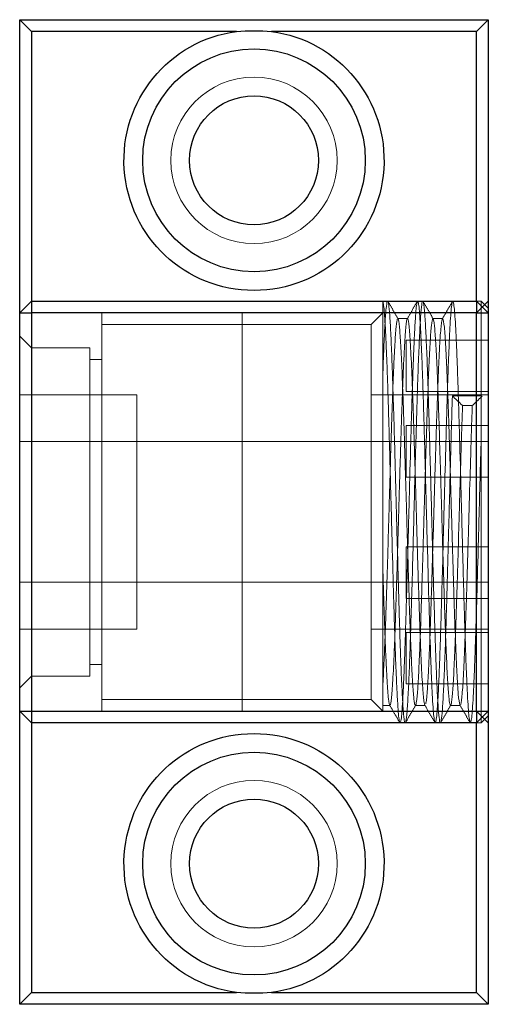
# Model space of a CAD drawing. Header units: millimetres. Extents: x 7091 to 7215, y 7622 to 7745.
# Tile 4 of 4: x 7146 to 7166, y 7703 to 7745. Entities that reach past the tile are written whole.
import ezdxf
from ezdxf.lldxf.tags import DXFTag

# ---------------------------------------------------------------- set-up
doc = ezdxf.new("R2010")
doc.units = ezdxf.units.MM
doc.layers.add('1', color=7, linetype='CONTINUOUS', true_color=0xffffff)
tags = doc.linetypes.add('DASHED', pattern=[25.72, 12.86, -12.86]).pattern_tags.tags
tags[6:7] = [DXFTag(74, 4), DXFTag(75, 0), DXFTag(340, '0'), DXFTag(46, 0.0), DXFTag(50, 0.0), DXFTag(44, 0.0), DXFTag(45, 0.0)]
tags[4:5] = [DXFTag(74, 4), DXFTag(75, 0), DXFTag(340, '0'), DXFTag(46, 0.0), DXFTag(50, 0.0), DXFTag(44, 0.0), DXFTag(45, 0.0)]

msp = doc.modelspace()

# ---------------------------------------------------------------- linework, layer by layer
at = {"layer": '1', "color": 7, "linetype": 'Continuous'}
for p, q in [((7146.315, 7732.563), (7146.315, 7745.063)), ((7146.315, 7745.063), (7146.815, 7744.563)), ((7146.315, 7745.063), (7166.315, 7745.063)), ((7166.315, 7745.063), (7165.815, 7744.563)), ((7166.315, 7745.063), (7166.315, 7732.563)), ((7146.815, 7744.563), (7146.815, 7733.063)), ((7155.572, 7744.563), (7146.815, 7744.563)), ((7165.815, 7744.563), (7157.058, 7744.563)), ((7165.815, 7733.063), (7165.815, 7744.563)), ((7146.815, 7733.063), (7146.315, 7732.563)), ((7146.815, 7733.063), (7146.815, 7732.563)), ((7146.815, 7733.063), (7165.815, 7733.063)), ((7165.815, 7733.063), (7166.315, 7732.563)), ((7165.815, 7733.063), (7165.815, 7732.563)), ((7146.315, 7715.563), (7146.315, 7732.563)), ((7146.315, 7732.563), (7146.815, 7732.563)), ((7146.815, 7732.563), (7146.815, 7715.563)), ((7165.815, 7732.563), (7146.815, 7732.563)), ((7165.815, 7715.563), (7165.815, 7732.563)), ((7165.815, 7732.563), (7166.315, 7732.563)), ((7166.315, 7732.563), (7166.315, 7715.563)), ((7146.315, 7715.563), (7146.815, 7715.063)), ((7146.315, 7715.563), (7146.815, 7715.563)), ((7146.315, 7703.063), (7146.315, 7715.563)), ((7146.815, 7715.563), (7146.815, 7715.063)), ((7146.815, 7715.563), (7165.815, 7715.563)), ((7165.815, 7715.563), (7165.815, 7715.063)), ((7165.815, 7715.063), (7166.315, 7715.563)), ((7165.815, 7715.563), (7166.315, 7715.563)), ((7166.315, 7715.563), (7166.315, 7703.063)), ((7165.815, 7715.063), (7146.815, 7715.063)), ((7146.815, 7715.063), (7146.815, 7703.563)), ((7165.815, 7703.563), (7165.815, 7715.063)), ((7146.815, 7703.563), (7146.315, 7703.063)), ((7146.815, 7703.563), (7155.572, 7703.563)), ((7157.058, 7703.563), (7165.815, 7703.563)), ((7165.815, 7703.563), (7166.315, 7703.063)), ((7166.315, 7703.063), (7146.315, 7703.063))]:
    msp.add_line(p, q, dxfattribs=at)
at = {"layer": '1', "color": 252, "linetype": 'DASHED', "lineweight": 5}
for p, q in [((7166.315, 7733.063), (7165.815, 7732.563)), ((7166.015, 7733.063), (7165.815, 7733.063)), ((7166.315, 7732.763), (7166.015, 7733.063)), ((7166.015, 7733.063), (7166.015, 7715.063)), ((7149.815, 7715.563), (7149.815, 7732.563)), ((7155.815, 7715.563), (7155.815, 7732.563)), ((7155.815, 7715.563), (7155.815, 7732.563)), ((7161.815, 7732.563), (7161.315, 7732.063)), ((7161.815, 7715.563), (7161.815, 7732.563)), ((7162.866, 7732.313), (7162.451, 7732.313)), ((7164.366, 7732.313), (7163.951, 7732.313)), ((7161.315, 7732.063), (7149.815, 7732.063)), ((7161.315, 7732.063), (7161.315, 7716.063)), ((7146.815, 7731.063), (7146.315, 7731.563)), ((7166.315, 7731.398), (7162.815, 7731.398)), ((7162.815, 7731.398), (7162.815, 7729.198)), ((7149.315, 7731.063), (7146.815, 7731.063)), ((7149.315, 7717.063), (7149.315, 7731.063)), ((7149.815, 7730.563), (7149.315, 7730.563)), ((7151.315, 7729.063), (7146.315, 7729.063)), ((7151.315, 7719.063), (7151.315, 7729.063)), ((7166.315, 7729.063), (7161.315, 7729.063)), ((7162.815, 7729.198), (7166.315, 7729.198)), ((7164.782, 7729.014), (7166.015, 7729.014)), ((7166.046, 7728.997), (7166.015, 7729.014)), ((7165.63, 7728.602), (7165.215, 7728.602)), ((7166.315, 7727.748), (7162.815, 7727.748)), ((7162.815, 7727.748), (7162.815, 7725.548)), ((7151.315, 7727.063), (7146.315, 7727.063)), ((7155.815, 7727.063), (7149.815, 7727.063)), ((7161.815, 7727.063), (7155.815, 7727.063)), ((7166.315, 7727.063), (7161.315, 7727.063)), ((7162.815, 7725.548), (7166.315, 7725.548)), ((7166.315, 7722.577), (7162.815, 7722.577)), ((7162.815, 7722.577), (7162.815, 7720.377)), ((7146.315, 7721.063), (7151.315, 7721.063)), ((7149.815, 7721.063), (7155.815, 7721.063)), ((7155.815, 7721.063), (7161.815, 7721.063)), ((7161.315, 7721.063), (7166.315, 7721.063)), ((7162.815, 7720.377), (7166.315, 7720.377)), ((7146.315, 7719.063), (7151.315, 7719.063)), ((7161.315, 7719.063), (7166.315, 7719.063)), ((7166.315, 7718.928), (7162.815, 7718.928)), ((7162.815, 7718.928), (7162.815, 7716.728)), ((7149.315, 7717.563), (7149.815, 7717.563)), ((7146.315, 7716.563), (7146.815, 7717.063)), ((7146.815, 7717.063), (7149.315, 7717.063)), ((7162.815, 7716.728), (7166.315, 7716.728)), ((7149.815, 7716.063), (7161.315, 7716.063)), ((7161.315, 7716.063), (7161.815, 7715.563)), ((7161.815, 7715.813), (7162.116, 7715.813)), ((7163.201, 7715.813), (7163.616, 7715.813)), ((7164.701, 7715.813), (7165.116, 7715.813)), ((7165.815, 7715.563), (7166.315, 7715.063)), ((7165.815, 7715.063), (7166.015, 7715.063)), ((7166.015, 7715.063), (7166.315, 7715.363))]:
    msp.add_line(p, q, dxfattribs=at)
at = {"layer": '1', "color": 7, "linetype": 'Continuous'}
for centre, radius in [((7156.315, 7739.063), 4.75), ((7156.315, 7739.063), 2.75), ((7156.315, 7709.063), 4.75), ((7156.315, 7709.063), 2.75)]:
    msp.add_circle(centre, radius, dxfattribs=at)
at = {"layer": '1', "color": 252, "linetype": 'DASHED', "lineweight": 5}
for centre in [(7156.315, 7739.063), (7156.315, 7709.063)]:
    msp.add_circle(centre, 3.55, dxfattribs=at)
at = {"layer": '1', "color": 7, "linetype": 'Continuous', "extrusion": (0, 0, -1)}
for centre, start, end in [((-7156.315, 7739.063), 97.6967, 82.3033), ((-7156.315, 7709.063), 277.6967, 262.3033)]:
    msp.add_arc(centre, 5.55, start, end, dxfattribs=at)
at = {"layer": '1', "color": 7, "linetype": 'Continuous'}
for points in [[(7155.572, 7744.563), (7156.067, 7744.596), (7156.563, 7744.596), (7157.058, 7744.563)], [(7157.058, 7703.563), (7156.563, 7703.529), (7156.067, 7703.529), (7155.572, 7703.563)]]:
    msp.add_open_spline(points, degree=3, dxfattribs=at)
at = {"layer": '1', "color": 252, "linetype": 'DASHED', "lineweight": 5}
for points, knots in [([(7162.008, 7733.055), (7162.006, 7733.051), (7162.003, 7733.045), (7161.985, 7732.994), (7161.969, 7732.894), (7161.946, 7732.664), (7161.939, 7732.573), (7161.923, 7732.365), (7161.915, 7732.246), (7161.892, 7731.856), (7161.877, 7731.548), (7161.846, 7730.84), (7161.831, 7730.436), (7161.815, 7729.993)], [0, 0, 0, 0, 0.041323, 0.041323, 0.280992, 0.280992, 0.400827, 0.400827, 0.520661, 0.520661, 0.760331, 0.760331, 1, 1, 1, 1]), ([(7161.815, 7721.56), (7161.815, 7722.176), (7161.815, 7722.809), (7161.815, 7723.784), (7161.815, 7724.114), (7161.815, 7724.766), (7161.815, 7725.092), (7161.815, 7725.74), (7161.815, 7726.065), (7161.815, 7726.703), (7161.815, 7727.016), (7161.815, 7727.627), (7161.815, 7727.926), (7161.815, 7728.511), (7161.815, 7728.798), (7161.815, 7729.624), (7161.815, 7730.126), (7161.815, 7730.81), (7161.815, 7731.028), (7161.815, 7731.43), (7161.815, 7731.615), (7161.815, 7731.954), (7161.815, 7732.109), (7161.815, 7732.387), (7161.815, 7732.511), (7161.815, 7732.829), (7161.815, 7732.971), (7161.815, 7733.044)], [0, 0, 0, 0, 0.125, 0.125, 0.1875, 0.1875, 0.25, 0.25, 0.3125, 0.3125, 0.375, 0.375, 0.4375, 0.4375, 0.5, 0.5, 0.625, 0.625, 0.6875, 0.6875, 0.75, 0.75, 0.8125, 0.8125, 0.875, 0.875, 1, 1, 1, 1]), ([(7161.815, 7733.044), (7161.826, 7733.017), (7161.837, 7732.961), (7161.859, 7732.795), (7161.87, 7732.683), (7161.903, 7732.266), (7161.924, 7731.888), (7161.957, 7731.172), (7161.968, 7730.908), (7161.99, 7730.344), (7162.001, 7730.044), (7162.023, 7729.405), (7162.034, 7729.064), (7162.056, 7728.354), (7162.067, 7727.988), (7162.088, 7727.233), (7162.099, 7726.845), (7162.121, 7726.047), (7162.132, 7725.638), (7162.154, 7724.822), (7162.165, 7724.413), (7162.187, 7723.59), (7162.198, 7723.174), (7162.231, 7721.946), (7162.252, 7721.157), (7162.285, 7720.021), (7162.296, 7719.654), (7162.318, 7718.956), (7162.329, 7718.623), (7162.351, 7717.99), (7162.362, 7717.688), (7162.384, 7717.132), (7162.395, 7716.876), (7162.417, 7716.412), (7162.427, 7716.202), (7162.449, 7715.83), (7162.46, 7715.671), (7162.482, 7715.407), (7162.493, 7715.302), (7162.515, 7715.147), (7162.526, 7715.096), (7162.541, 7715.067), (7162.545, 7715.063), (7162.55, 7715.063)], [0, 0, 0, 0, 0.044674, 0.044674, 0.089349, 0.089349, 0.178698, 0.178698, 0.223372, 0.223372, 0.268047, 0.268047, 0.312721, 0.312721, 0.357396, 0.357396, 0.40207, 0.40207, 0.446745, 0.446745, 0.491419, 0.491419, 0.536094, 0.536094, 0.625443, 0.625443, 0.670117, 0.670117, 0.714792, 0.714792, 0.759466, 0.759466, 0.804141, 0.804141, 0.848815, 0.848815, 0.89349, 0.89349, 0.938164, 0.938164, 0.982839, 0.982839, 1, 1, 1, 1]), ([(7162.768, 7715.063), (7162.759, 7715.063), (7162.751, 7715.081), (7162.734, 7715.148), (7162.727, 7715.195), (7162.711, 7715.315), (7162.696, 7715.462), (7162.68, 7715.662), (7162.665, 7715.888), (7162.657, 7716.016), (7162.634, 7716.436), (7162.618, 7716.762), (7162.595, 7717.317), (7162.588, 7717.514), (7162.572, 7717.929), (7162.564, 7718.148), (7162.541, 7718.825), (7162.526, 7719.308), (7162.503, 7720.078), (7162.495, 7720.344), (7162.479, 7720.885), (7162.472, 7721.16), (7162.448, 7721.993), (7162.433, 7722.561), (7162.41, 7723.435), (7162.402, 7723.729), (7162.387, 7724.312), (7162.371, 7724.892), (7162.356, 7725.467), (7162.34, 7726.039), (7162.333, 7726.325), (7162.309, 7727.168), (7162.294, 7727.706), (7162.271, 7728.478), (7162.263, 7728.729), (7162.248, 7729.22), (7162.24, 7729.459), (7162.217, 7730.141), (7162.201, 7730.556), (7162.178, 7731.121), (7162.17, 7731.3), (7162.155, 7731.633), (7162.147, 7731.787), (7162.124, 7732.21), (7162.109, 7732.442), (7162.085, 7732.714), (7162.078, 7732.791), (7162.062, 7732.916), (7162.054, 7732.964), (7162.039, 7733.033), (7162.031, 7733.054), (7162.022, 7733.062), (7162.02, 7733.063), (7162.018, 7733.063)], [0, 0, 0, 0, 0.034765, 0.034765, 0.065675, 0.065675, 0.096584, 0.127494, 0.127494, 0.158403, 0.158403, 0.220222, 0.220222, 0.251132, 0.251132, 0.282041, 0.282041, 0.34386, 0.34386, 0.37477, 0.37477, 0.405679, 0.405679, 0.467498, 0.467498, 0.498408, 0.498408, 0.529317, 0.560226, 0.560226, 0.591136, 0.591136, 0.652955, 0.652955, 0.683864, 0.683864, 0.714774, 0.714774, 0.776593, 0.776593, 0.807502, 0.807502, 0.838412, 0.838412, 0.900231, 0.900231, 0.93114, 0.93114, 0.96205, 0.96205, 0.992959, 0.992959, 1, 1, 1, 1]), ([(7162.562, 7715.075), (7162.576, 7715.102), (7162.589, 7715.172), (7162.625, 7715.469), (7162.646, 7715.759), (7162.679, 7716.35), (7162.69, 7716.575), (7162.712, 7717.064), (7162.723, 7717.33), (7162.745, 7717.903), (7162.756, 7718.211), (7162.778, 7718.867), (7162.789, 7719.209), (7162.81, 7719.92), (7162.821, 7720.289), (7162.843, 7721.055), (7162.854, 7721.452), (7162.876, 7722.25), (7162.887, 7722.654), (7162.909, 7723.471), (7162.92, 7723.886), (7162.953, 7725.13), (7162.974, 7725.94), (7163.007, 7727.125), (7163.018, 7727.514), (7163.04, 7728.259), (7163.051, 7728.618), (7163.073, 7729.308), (7163.084, 7729.641), (7163.106, 7730.267), (7163.117, 7730.559), (7163.138, 7731.1), (7163.149, 7731.349), (7163.171, 7731.805), (7163.182, 7732.01), (7163.204, 7732.364), (7163.215, 7732.515), (7163.237, 7732.764), (7163.248, 7732.863), (7163.269, 7732.999), (7163.279, 7733.039), (7163.289, 7733.055)], [0, 0, 0, 0, 0.055552, 0.055552, 0.145775, 0.145775, 0.190886, 0.190886, 0.235997, 0.235997, 0.281108, 0.281108, 0.326219, 0.326219, 0.371331, 0.371331, 0.416442, 0.416442, 0.461553, 0.461553, 0.506664, 0.506664, 0.596887, 0.596887, 0.641998, 0.641998, 0.687109, 0.687109, 0.73222, 0.73222, 0.777332, 0.777332, 0.822443, 0.822443, 0.867554, 0.867554, 0.912665, 0.912665, 0.957777, 0.957777, 1, 1, 1, 1]), ([(7163.511, 7733.059), (7163.51, 7733.057), (7163.509, 7733.056), (7163.499, 7733.04), (7163.492, 7733.012), (7163.469, 7732.888), (7163.453, 7732.751), (7163.43, 7732.461), (7163.422, 7732.35), (7163.407, 7732.105), (7163.399, 7731.97), (7163.384, 7731.676), (7163.376, 7731.517), (7163.361, 7731.175), (7163.353, 7730.991), (7163.329, 7730.408), (7163.314, 7729.98), (7163.291, 7729.283), (7163.283, 7729.041), (7163.267, 7728.542), (7163.26, 7728.287), (7163.244, 7727.764), (7163.237, 7727.496), (7163.221, 7726.949), (7163.213, 7726.668), (7163.19, 7725.821), (7163.175, 7725.249), (7163.144, 7724.089), (7163.128, 7723.497), (7163.097, 7722.344), (7163.082, 7721.778), (7163.059, 7720.947), (7163.051, 7720.672), (7163.035, 7720.138), (7163.028, 7719.879), (7163.005, 7719.122), (7162.989, 7718.645), (7162.958, 7717.754), (7162.943, 7717.352), (7162.92, 7716.814), (7162.912, 7716.645), (7162.897, 7716.329), (7162.889, 7716.182), (7162.866, 7715.784), (7162.85, 7715.571), (7162.819, 7715.251), (7162.804, 7715.144), (7162.785, 7715.086), (7162.782, 7715.078), (7162.78, 7715.073)], [0, 0, 0, 0, 0.005211, 0.005211, 0.036915, 0.036915, 0.100323, 0.100323, 0.132027, 0.132027, 0.163732, 0.163732, 0.195436, 0.195436, 0.22714, 0.22714, 0.290548, 0.290548, 0.322252, 0.322252, 0.353956, 0.353956, 0.385661, 0.385661, 0.417365, 0.417365, 0.480773, 0.480773, 0.544181, 0.544181, 0.60759, 0.60759, 0.639294, 0.639294, 0.670998, 0.670998, 0.734406, 0.734406, 0.797815, 0.797815, 0.829519, 0.829519, 0.861223, 0.861223, 0.924631, 0.924631, 0.98804, 0.98804, 1, 1, 1, 1]), ([(7163.299, 7733.063), (7163.308, 7733.062), (7163.316, 7733.046), (7163.336, 7732.969), (7163.346, 7732.897), (7163.368, 7732.698), (7163.379, 7732.57), (7163.412, 7732.108), (7163.434, 7731.702), (7163.467, 7730.943), (7163.478, 7730.667), (7163.5, 7730.081), (7163.511, 7729.77), (7163.532, 7729.109), (7163.543, 7728.757), (7163.565, 7728.033), (7163.576, 7727.66), (7163.598, 7726.894), (7163.609, 7726.5), (7163.631, 7725.69), (7163.642, 7725.281), (7163.664, 7724.463), (7163.675, 7724.053), (7163.696, 7723.229), (7163.708, 7722.814), (7163.74, 7721.597), (7163.762, 7720.817), (7163.806, 7719.326), (7163.828, 7718.647), (7163.861, 7717.728), (7163.872, 7717.437), (7163.893, 7716.907), (7163.904, 7716.665), (7163.926, 7716.227), (7163.937, 7716.031), (7163.959, 7715.689), (7163.97, 7715.546), (7163.992, 7715.314), (7164.003, 7715.225), (7164.025, 7715.102), (7164.036, 7715.068), (7164.048, 7715.063), (7164.049, 7715.063), (7164.05, 7715.063)], [0, 0, 0, 0, 0.03327, 0.03327, 0.077025, 0.077025, 0.12078, 0.12078, 0.208291, 0.208291, 0.252046, 0.252046, 0.295801, 0.295801, 0.339557, 0.339557, 0.383312, 0.383312, 0.427067, 0.427067, 0.470823, 0.470823, 0.514578, 0.514578, 0.558333, 0.558333, 0.645844, 0.645844, 0.733354, 0.733354, 0.77711, 0.77711, 0.820865, 0.820865, 0.86462, 0.86462, 0.908375, 0.908375, 0.952131, 0.952131, 0.995886, 0.995886, 1, 1, 1, 1]), ([(7164.268, 7715.063), (7164.262, 7715.063), (7164.255, 7715.072), (7164.241, 7715.115), (7164.233, 7715.153), (7164.21, 7715.308), (7164.195, 7715.466), (7164.164, 7715.888), (7164.148, 7716.156), (7164.118, 7716.78), (7164.102, 7717.136), (7164.079, 7717.74), (7164.071, 7717.953), (7164.056, 7718.395), (7164.048, 7718.624), (7164.025, 7719.333), (7164.01, 7719.838), (7163.978, 7720.911), (7163.963, 7721.461), (7163.94, 7722.309), (7163.932, 7722.595), (7163.917, 7723.174), (7163.909, 7723.468), (7163.886, 7724.343), (7163.87, 7724.922), (7163.84, 7726.07), (7163.824, 7726.643), (7163.793, 7727.733), (7163.778, 7728.255), (7163.755, 7729.003), (7163.747, 7729.247), (7163.731, 7729.713), (7163.724, 7729.936), (7163.7, 7730.577), (7163.685, 7730.967), (7163.654, 7731.662), (7163.639, 7731.959), (7163.615, 7732.329), (7163.608, 7732.441), (7163.592, 7732.637), (7163.584, 7732.723), (7163.561, 7732.935), (7163.546, 7733.021), (7163.526, 7733.059), (7163.522, 7733.063), (7163.518, 7733.063)], [0, 0, 0, 0, 0.025472, 0.025472, 0.056382, 0.056382, 0.118203, 0.118203, 0.180024, 0.180024, 0.241846, 0.241846, 0.272756, 0.272756, 0.303667, 0.303667, 0.365488, 0.365488, 0.427309, 0.427309, 0.45822, 0.45822, 0.48913, 0.48913, 0.550951, 0.550951, 0.612773, 0.612773, 0.674594, 0.674594, 0.705504, 0.705504, 0.736415, 0.736415, 0.798236, 0.798236, 0.860057, 0.860057, 0.890968, 0.890968, 0.921878, 0.921878, 0.983699, 0.983699, 1, 1, 1, 1]), ([(7164.065, 7715.082), (7164.07, 7715.094), (7164.074, 7715.111), (7164.09, 7715.185), (7164.101, 7715.265), (7164.134, 7715.588), (7164.156, 7715.908), (7164.189, 7716.544), (7164.2, 7716.782), (7164.222, 7717.296), (7164.232, 7717.574), (7164.254, 7718.171), (7164.265, 7718.493), (7164.287, 7719.166), (7164.298, 7719.517), (7164.32, 7720.243), (7164.331, 7720.62), (7164.353, 7721.4), (7164.364, 7721.8), (7164.386, 7722.604), (7164.396, 7723.01), (7164.418, 7723.832), (7164.429, 7724.25), (7164.462, 7725.486), (7164.484, 7726.287), (7164.517, 7727.456), (7164.528, 7727.839), (7164.549, 7728.569), (7164.56, 7728.918), (7164.582, 7729.588), (7164.593, 7729.907), (7164.615, 7730.515), (7164.626, 7730.796), (7164.648, 7731.313), (7164.658, 7731.549), (7164.68, 7731.976), (7164.691, 7732.168), (7164.713, 7732.494), (7164.724, 7732.629), (7164.746, 7732.848), (7164.757, 7732.931), (7164.775, 7733.019), (7164.782, 7733.042), (7164.789, 7733.054)], [0, 0, 0, 0, 0.019928, 0.019928, 0.065248, 0.065248, 0.155887, 0.155887, 0.201206, 0.201206, 0.246526, 0.246526, 0.291845, 0.291845, 0.337165, 0.337165, 0.382484, 0.382484, 0.427804, 0.427804, 0.473123, 0.473123, 0.518443, 0.518443, 0.609082, 0.609082, 0.654401, 0.654401, 0.699721, 0.699721, 0.74504, 0.74504, 0.79036, 0.79036, 0.835679, 0.835679, 0.880999, 0.880999, 0.926318, 0.926318, 0.971638, 0.971638, 1, 1, 1, 1]), ([(7164.799, 7733.063), (7164.811, 7733.064), (7164.822, 7733.033), (7164.844, 7732.912), (7164.855, 7732.824), (7164.877, 7732.596), (7164.888, 7732.455), (7164.91, 7732.122), (7164.921, 7731.927), (7164.943, 7731.49), (7164.954, 7731.249), (7164.976, 7730.725), (7164.987, 7730.441), (7165.009, 7729.83), (7165.02, 7729.504), (7165.041, 7728.826), (7165.052, 7728.473), (7165.074, 7727.738), (7165.085, 7727.353), (7165.118, 7726.177), (7165.14, 7725.372), (7165.173, 7724.13), (7165.184, 7723.714), (7165.205, 7722.895), (7165.216, 7722.489), (7165.238, 7721.686), (7165.249, 7721.285), (7165.271, 7720.511), (7165.282, 7720.138), (7165.304, 7719.416), (7165.315, 7719.068), (7165.337, 7718.399), (7165.348, 7718.082), (7165.369, 7717.494), (7165.38, 7717.22), (7165.402, 7716.713), (7165.413, 7716.479), (7165.446, 7715.859), (7165.468, 7715.548), (7165.51, 7715.156), (7165.529, 7715.064), (7165.549, 7715.063)], [0, 0, 0, 0, 0.045909, 0.045909, 0.089654, 0.089654, 0.1334, 0.1334, 0.177145, 0.177145, 0.220891, 0.220891, 0.264636, 0.264636, 0.308382, 0.308382, 0.352127, 0.352127, 0.395873, 0.395873, 0.483364, 0.483364, 0.52711, 0.52711, 0.570855, 0.570855, 0.614601, 0.614601, 0.658346, 0.658346, 0.702092, 0.702092, 0.745837, 0.745837, 0.789583, 0.789583, 0.833328, 0.833328, 0.920819, 0.920819, 1, 1, 1, 1]), ([(7161.815, 7716.731), (7161.833, 7717.012), (7161.85, 7717.349), (7161.877, 7717.943), (7161.886, 7718.154), (7161.903, 7718.597), (7161.912, 7718.829), (7161.93, 7719.314), (7161.939, 7719.567), (7161.956, 7720.095), (7161.965, 7720.369), (7161.992, 7721.204), (7162.009, 7721.783), (7162.036, 7722.686), (7162.045, 7722.992), (7162.063, 7723.601), (7162.072, 7723.905), (7162.089, 7724.514), (7162.098, 7724.819), (7162.116, 7725.428), (7162.125, 7725.733), (7162.151, 7726.624), (7162.169, 7727.195), (7162.195, 7728.02), (7162.204, 7728.289), (7162.222, 7728.803), (7162.231, 7729.049), (7162.249, 7729.52), (7162.257, 7729.746), (7162.275, 7730.175), (7162.284, 7730.379), (7162.311, 7730.944), (7162.328, 7731.263), (7162.355, 7731.656), (7162.364, 7731.772), (7162.382, 7731.97), (7162.39, 7732.052), (7162.408, 7732.184), (7162.417, 7732.233), (7162.429, 7732.278), (7162.432, 7732.287), (7162.435, 7732.295)], [0, 0, 0, 0, 0.085599, 0.085599, 0.128398, 0.128398, 0.171198, 0.171198, 0.213997, 0.213997, 0.256797, 0.256797, 0.342395, 0.342395, 0.385195, 0.385195, 0.427994, 0.427994, 0.470794, 0.470794, 0.513593, 0.513593, 0.599192, 0.599192, 0.641991, 0.641991, 0.684791, 0.684791, 0.72759, 0.72759, 0.77039, 0.77039, 0.855988, 0.855988, 0.898788, 0.898788, 0.941587, 0.941587, 0.984387, 0.984387, 1, 1, 1, 1]), ([(7162.856, 7732.304), (7162.847, 7732.29), (7162.837, 7732.258), (7162.808, 7732.1), (7162.789, 7731.908), (7162.749, 7731.358), (7162.729, 7731.009), (7162.699, 7730.376), (7162.689, 7730.146), (7162.669, 7729.661), (7162.659, 7729.405), (7162.64, 7728.866), (7162.63, 7728.583), (7162.61, 7727.988), (7162.6, 7727.681), (7162.58, 7727.055), (7162.57, 7726.734), (7162.55, 7726.076), (7162.54, 7725.738), (7162.51, 7724.717), (7162.491, 7724.034), (7162.461, 7723.006), (7162.451, 7722.662), (7162.431, 7721.99), (7162.421, 7721.661), (7162.401, 7721.016), (7162.391, 7720.7), (7162.371, 7720.081), (7162.361, 7719.781), (7162.341, 7719.211), (7162.332, 7718.939), (7162.312, 7718.42), (7162.302, 7718.172), (7162.272, 7717.477), (7162.252, 7717.086), (7162.222, 7716.606), (7162.212, 7716.463), (7162.192, 7716.22), (7162.182, 7716.12), (7162.163, 7715.961), (7162.153, 7715.902), (7162.14, 7715.853), (7162.137, 7715.844), (7162.135, 7715.837)], [0, 0, 0, 0, 0.03748, 0.03748, 0.120204, 0.120204, 0.202928, 0.202928, 0.244289, 0.244289, 0.285651, 0.285651, 0.327013, 0.327013, 0.368375, 0.368375, 0.409737, 0.409737, 0.451098, 0.451098, 0.533822, 0.533822, 0.575184, 0.575184, 0.616546, 0.616546, 0.657907, 0.657907, 0.699269, 0.699269, 0.740631, 0.740631, 0.781993, 0.781993, 0.864716, 0.864716, 0.906078, 0.906078, 0.94744, 0.94744, 0.988802, 0.988802, 1, 1, 1, 1]), ([(7162.451, 7732.313), (7162.452, 7732.313), (7162.452, 7732.313), (7162.47, 7732.31), (7162.488, 7732.239), (7162.514, 7732.032), (7162.523, 7731.945), (7162.541, 7731.742), (7162.55, 7731.624), (7162.567, 7731.36), (7162.576, 7731.212), (7162.594, 7730.886), (7162.603, 7730.706), (7162.629, 7730.134), (7162.647, 7729.704), (7162.674, 7728.987), (7162.683, 7728.734), (7162.7, 7728.217), (7162.709, 7727.95), (7162.727, 7727.403), (7162.736, 7727.122), (7162.753, 7726.544), (7162.762, 7726.247), (7162.789, 7725.352), (7162.806, 7724.747), (7162.833, 7723.828), (7162.842, 7723.518), (7162.86, 7722.908), (7162.869, 7722.607), (7162.886, 7722.012), (7162.895, 7721.718), (7162.913, 7721.138), (7162.922, 7720.85), (7162.948, 7720.016), (7162.966, 7719.496), (7162.992, 7718.77), (7163.001, 7718.536), (7163.019, 7718.095), (7163.037, 7717.682), (7163.054, 7717.321), (7163.072, 7716.986), (7163.081, 7716.832), (7163.108, 7716.418), (7163.125, 7716.206), (7163.152, 7715.984), (7163.161, 7715.926), (7163.178, 7715.845), (7163.187, 7715.821), (7163.198, 7715.813), (7163.199, 7715.813), (7163.201, 7715.813)], [0, 0, 0, 0, 0.0017, 0.0017, 0.072542, 0.072542, 0.107963, 0.107963, 0.143383, 0.143383, 0.178804, 0.178804, 0.214225, 0.214225, 0.285066, 0.285066, 0.320487, 0.320487, 0.355908, 0.355908, 0.391329, 0.391329, 0.42675, 0.42675, 0.497591, 0.497591, 0.533012, 0.533012, 0.568433, 0.568433, 0.603853, 0.603853, 0.639274, 0.639274, 0.710116, 0.710116, 0.745537, 0.745537, 0.780957, 0.816378, 0.816378, 0.851799, 0.851799, 0.92264, 0.92264, 0.958061, 0.958061, 0.993482, 0.993482, 1, 1, 1, 1]), ([(7163.616, 7715.813), (7163.612, 7715.813), (7163.608, 7715.817), (7163.594, 7715.843), (7163.584, 7715.883), (7163.564, 7716.006), (7163.554, 7716.089), (7163.534, 7716.294), (7163.524, 7716.416), (7163.504, 7716.701), (7163.494, 7716.864), (7163.464, 7717.409), (7163.444, 7717.838), (7163.415, 7718.579), (7163.405, 7718.845), (7163.385, 7719.395), (7163.375, 7719.682), (7163.355, 7720.275), (7163.345, 7720.583), (7163.325, 7721.22), (7163.315, 7721.549), (7163.285, 7722.54), (7163.266, 7723.218), (7163.226, 7724.603), (7163.206, 7725.283), (7163.176, 7726.285), (7163.166, 7726.618), (7163.146, 7727.263), (7163.136, 7727.576), (7163.117, 7728.182), (7163.107, 7728.475), (7163.087, 7729.041), (7163.077, 7729.314), (7163.047, 7730.081), (7163.027, 7730.53), (7162.997, 7731.108), (7162.987, 7731.281), (7162.968, 7731.589), (7162.958, 7731.723), (7162.938, 7731.952), (7162.928, 7732.047), (7162.908, 7732.195), (7162.898, 7732.247), (7162.881, 7732.301), (7162.874, 7732.313), (7162.867, 7732.313)], [0, 0, 0, 0, 0.017242, 0.017242, 0.056988, 0.056988, 0.096734, 0.096734, 0.136479, 0.136479, 0.176225, 0.176225, 0.255717, 0.255717, 0.295463, 0.295463, 0.335208, 0.335208, 0.374954, 0.374954, 0.4147, 0.4147, 0.494192, 0.494192, 0.573683, 0.573683, 0.613429, 0.613429, 0.653175, 0.653175, 0.692921, 0.692921, 0.732667, 0.732667, 0.812158, 0.812158, 0.851904, 0.851904, 0.89165, 0.89165, 0.931396, 0.931396, 0.971141, 0.971141, 1, 1, 1, 1]), ([(7163.213, 7715.824), (7163.216, 7715.829), (7163.219, 7715.836), (7163.231, 7715.873), (7163.24, 7715.918), (7163.267, 7716.102), (7163.285, 7716.289), (7163.311, 7716.666), (7163.32, 7716.808), (7163.338, 7717.122), (7163.347, 7717.292), (7163.364, 7717.659), (7163.373, 7717.856), (7163.391, 7718.275), (7163.4, 7718.5), (7163.426, 7719.204), (7163.444, 7719.711), (7163.47, 7720.523), (7163.479, 7720.805), (7163.497, 7721.379), (7163.506, 7721.67), (7163.524, 7722.259), (7163.532, 7722.558), (7163.55, 7723.162), (7163.559, 7723.469), (7163.586, 7724.393), (7163.603, 7725), (7163.63, 7725.9), (7163.639, 7726.199), (7163.656, 7726.788), (7163.665, 7727.076), (7163.683, 7727.636), (7163.692, 7727.909), (7163.71, 7728.44), (7163.719, 7728.7), (7163.745, 7729.442), (7163.763, 7729.891), (7163.789, 7730.496), (7163.798, 7730.685), (7163.816, 7731.032), (7163.825, 7731.19), (7163.843, 7731.478), (7163.851, 7731.607), (7163.869, 7731.836), (7163.878, 7731.935), (7163.905, 7732.179), (7163.922, 7732.275), (7163.943, 7732.309), (7163.947, 7732.312), (7163.95, 7732.313)], [0, 0, 0, 0, 0.012405, 0.012405, 0.048479, 0.048479, 0.120628, 0.120628, 0.156702, 0.156702, 0.192777, 0.192777, 0.228851, 0.228851, 0.264925, 0.264925, 0.337074, 0.337074, 0.373149, 0.373149, 0.409223, 0.409223, 0.445297, 0.445297, 0.481372, 0.481372, 0.55352, 0.55352, 0.589595, 0.589595, 0.625669, 0.625669, 0.661743, 0.661743, 0.697818, 0.697818, 0.769966, 0.769966, 0.806041, 0.806041, 0.842115, 0.842115, 0.878189, 0.878189, 0.914264, 0.914264, 0.986413, 0.986413, 1, 1, 1, 1]), ([(7164.355, 7732.303), (7164.353, 7732.299), (7164.351, 7732.295), (7164.339, 7732.264), (7164.329, 7732.217), (7164.309, 7732.082), (7164.299, 7731.993), (7164.279, 7731.772), (7164.269, 7731.643), (7164.249, 7731.346), (7164.239, 7731.179), (7164.219, 7730.806), (7164.209, 7730.599), (7164.18, 7729.935), (7164.16, 7729.433), (7164.13, 7728.593), (7164.12, 7728.298), (7164.1, 7727.696), (7164.09, 7727.386), (7164.07, 7726.748), (7164.06, 7726.42), (7164.04, 7725.749), (7164.03, 7725.411), (7164.011, 7724.733), (7164.001, 7724.392), (7163.981, 7723.706), (7163.971, 7723.358), (7163.941, 7722.334), (7163.921, 7721.672), (7163.892, 7720.711), (7163.881, 7720.396), (7163.862, 7719.794), (7163.852, 7719.506), (7163.832, 7718.951), (7163.822, 7718.686), (7163.802, 7718.18), (7163.792, 7717.943), (7163.772, 7717.505), (7163.762, 7717.303), (7163.743, 7716.933), (7163.733, 7716.765), (7163.703, 7716.319), (7163.683, 7716.104), (7163.658, 7715.934), (7163.652, 7715.904), (7163.647, 7715.881)], [0, 0, 0, 0, 0.00876, 0.00876, 0.050871, 0.050871, 0.092982, 0.092982, 0.135093, 0.135093, 0.177204, 0.177204, 0.219315, 0.219315, 0.303537, 0.303537, 0.345648, 0.345648, 0.387759, 0.387759, 0.42987, 0.42987, 0.471981, 0.471981, 0.514092, 0.514092, 0.556203, 0.556203, 0.640425, 0.640425, 0.682536, 0.682536, 0.724647, 0.724647, 0.766758, 0.766758, 0.808869, 0.808869, 0.85098, 0.85098, 0.893091, 0.893091, 0.977313, 0.977313, 1, 1, 1, 1]), ([(7163.951, 7732.313), (7163.956, 7732.313), (7163.961, 7732.307), (7163.975, 7732.276), (7163.984, 7732.239), (7164.002, 7732.133), (7164.011, 7732.063), (7164.028, 7731.89), (7164.037, 7731.785), (7164.064, 7731.429), (7164.082, 7731.132), (7164.108, 7730.597), (7164.117, 7730.403), (7164.135, 7729.994), (7164.144, 7729.777), (7164.161, 7729.323), (7164.17, 7729.084), (7164.188, 7728.584), (7164.197, 7728.321), (7164.223, 7727.517), (7164.241, 7726.954), (7164.267, 7726.072), (7164.276, 7725.769), (7164.294, 7725.165), (7164.303, 7724.862), (7164.321, 7724.254), (7164.329, 7723.949), (7164.347, 7723.337), (7164.356, 7723.029), (7164.383, 7722.121), (7164.4, 7721.535), (7164.427, 7720.684), (7164.436, 7720.403), (7164.454, 7719.863), (7164.462, 7719.604), (7164.48, 7719.104), (7164.489, 7718.863), (7164.507, 7718.402), (7164.516, 7718.181), (7164.542, 7717.559), (7164.56, 7717.201), (7164.586, 7716.746), (7164.595, 7716.608), (7164.613, 7716.365), (7164.622, 7716.26), (7164.639, 7716.082), (7164.648, 7716.01), (7164.666, 7715.897), (7164.675, 7715.857), (7164.689, 7715.82), (7164.695, 7715.813), (7164.701, 7715.813)], [0, 0, 0, 0, 0.020737, 0.020737, 0.056158, 0.056158, 0.09158, 0.09158, 0.127001, 0.127001, 0.197843, 0.197843, 0.233264, 0.233264, 0.268685, 0.268685, 0.304106, 0.304106, 0.339528, 0.339528, 0.41037, 0.41037, 0.445791, 0.445791, 0.481212, 0.481212, 0.516633, 0.516633, 0.552054, 0.552054, 0.622897, 0.622897, 0.658318, 0.658318, 0.693739, 0.693739, 0.72916, 0.72916, 0.764581, 0.764581, 0.835424, 0.835424, 0.870845, 0.870845, 0.906266, 0.906266, 0.941687, 0.941687, 0.977108, 0.977108, 1, 1, 1, 1]), ([(7165.116, 7715.813), (7165.109, 7715.813), (7165.101, 7715.825), (7165.074, 7715.916), (7165.054, 7716.066), (7165.024, 7716.413), (7165.014, 7716.551), (7164.994, 7716.863), (7164.984, 7717.036), (7164.965, 7717.419), (7164.955, 7717.628), (7164.935, 7718.082), (7164.925, 7718.327), (7164.895, 7719.096), (7164.875, 7719.66), (7164.835, 7720.891), (7164.816, 7721.533), (7164.786, 7722.535), (7164.776, 7722.878), (7164.756, 7723.564), (7164.746, 7723.906), (7164.726, 7724.589), (7164.716, 7724.93), (7164.696, 7725.611), (7164.686, 7725.952), (7164.656, 7726.943), (7164.637, 7727.574), (7164.607, 7728.474), (7164.597, 7728.762), (7164.577, 7729.308), (7164.567, 7729.567), (7164.547, 7730.058), (7164.537, 7730.292), (7164.517, 7730.723), (7164.507, 7730.919), (7164.488, 7731.276), (7164.478, 7731.437), (7164.458, 7731.72), (7164.448, 7731.844), (7164.418, 7732.148), (7164.398, 7732.267), (7164.374, 7732.309), (7164.37, 7732.313), (7164.366, 7732.313)], [0, 0, 0, 0, 0.029893, 0.029893, 0.109381, 0.109381, 0.149125, 0.149125, 0.188869, 0.188869, 0.228614, 0.228614, 0.268358, 0.268358, 0.347846, 0.347846, 0.427334, 0.427334, 0.467078, 0.467078, 0.506822, 0.506822, 0.546566, 0.546566, 0.58631, 0.58631, 0.665799, 0.665799, 0.705543, 0.705543, 0.745287, 0.745287, 0.785031, 0.785031, 0.824775, 0.824775, 0.864519, 0.864519, 0.904263, 0.904263, 0.983751, 0.983751, 1, 1, 1, 1]), ([(7164.782, 7729.014), (7164.767, 7728.523), (7164.751, 7728.007), (7164.728, 7727.196), (7164.72, 7726.918), (7164.705, 7726.357), (7164.697, 7726.074), (7164.674, 7725.22), (7164.659, 7724.642), (7164.635, 7723.762), (7164.627, 7723.469), (7164.612, 7722.89), (7164.604, 7722.603), (7164.589, 7722.034), (7164.581, 7721.752), (7164.566, 7721.194), (7164.558, 7720.916), (7164.535, 7720.104), (7164.519, 7719.591), (7164.489, 7718.622), (7164.473, 7718.161), (7164.442, 7717.332), (7164.427, 7716.96), (7164.404, 7716.467), (7164.396, 7716.312), (7164.38, 7716.031), (7164.372, 7715.904), (7164.349, 7715.561), (7164.334, 7715.385), (7164.305, 7715.159), (7164.292, 7715.096), (7164.28, 7715.073)], [0, 0, 0, 0, 0.09226, 0.09226, 0.13839, 0.13839, 0.18452, 0.18452, 0.27678, 0.27678, 0.32291, 0.32291, 0.36904, 0.36904, 0.41517, 0.41517, 0.4613, 0.4613, 0.55356, 0.55356, 0.64582, 0.64582, 0.73808, 0.73808, 0.78421, 0.78421, 0.830339, 0.830339, 0.922599, 0.922599, 1, 1, 1, 1]), ([(7164.713, 7715.824), (7164.721, 7715.837), (7164.729, 7715.864), (7164.746, 7715.949), (7164.755, 7716.012), (7164.772, 7716.171), (7164.781, 7716.266), (7164.799, 7716.487), (7164.808, 7716.613), (7164.825, 7716.897), (7164.834, 7717.056), (7164.861, 7717.572), (7164.878, 7717.968), (7164.905, 7718.636), (7164.914, 7718.872), (7164.932, 7719.365), (7164.941, 7719.62), (7164.958, 7720.145), (7164.967, 7720.416), (7164.985, 7720.973), (7164.994, 7721.262), (7165.02, 7722.142), (7165.038, 7722.739), (7165.064, 7723.652), (7165.073, 7723.96), (7165.091, 7724.576), (7165.1, 7724.882), (7165.118, 7725.487), (7165.126, 7725.788), (7165.144, 7726.383), (7165.153, 7726.679), (7165.18, 7727.54), (7165.197, 7728.086), (7165.215, 7728.602)], [0, 0, 0, 0, 0.046584, 0.046584, 0.099551, 0.099551, 0.152519, 0.152519, 0.205486, 0.205486, 0.258454, 0.258454, 0.364389, 0.364389, 0.417357, 0.417357, 0.470324, 0.470324, 0.523292, 0.523292, 0.576259, 0.576259, 0.682195, 0.682195, 0.735162, 0.735162, 0.78813, 0.78813, 0.841097, 0.841097, 0.894065, 0.894065, 1, 1, 1, 1]), ([(7165.63, 7728.602), (7165.62, 7728.312), (7165.61, 7728.013), (7165.59, 7727.394), (7165.58, 7727.072), (7165.551, 7726.095), (7165.531, 7725.427), (7165.501, 7724.397), (7165.491, 7724.049), (7165.471, 7723.364), (7165.461, 7723.024), (7165.441, 7722.35), (7165.432, 7722.015), (7165.411, 7721.352), (7165.401, 7721.029), (7165.382, 7720.404), (7165.372, 7720.101), (7165.352, 7719.514), (7165.342, 7719.228), (7165.312, 7718.415), (7165.292, 7717.935), (7165.263, 7717.307), (7165.253, 7717.113), (7165.233, 7716.767), (7165.223, 7716.613), (7165.203, 7716.344), (7165.193, 7716.229), (7165.173, 7716.038), (7165.163, 7715.964), (7165.148, 7715.884), (7165.143, 7715.863), (7165.138, 7715.847)], [0, 0, 0, 0, 0.060585, 0.060585, 0.121169, 0.121169, 0.242338, 0.242338, 0.302923, 0.302923, 0.363508, 0.363508, 0.424092, 0.424092, 0.484677, 0.484677, 0.545262, 0.545262, 0.605846, 0.605846, 0.727015, 0.727015, 0.7876, 0.7876, 0.848185, 0.848185, 0.908769, 0.908769, 0.969354, 0.969354, 1, 1, 1, 1]), ([(7165.55, 7715.063), (7165.552, 7715.063), (7165.554, 7715.064), (7165.566, 7715.076), (7165.577, 7715.115), (7165.599, 7715.249), (7165.61, 7715.343), (7165.632, 7715.585), (7165.643, 7715.734), (7165.665, 7716.086), (7165.676, 7716.286), (7165.697, 7716.732), (7165.708, 7716.979), (7165.73, 7717.518), (7165.741, 7717.813), (7165.763, 7718.432), (7165.774, 7718.758), (7165.796, 7719.443), (7165.807, 7719.805), (7165.84, 7720.927), (7165.861, 7721.709), (7165.894, 7722.932), (7165.905, 7723.347), (7165.927, 7724.17), (7165.938, 7724.58), (7165.96, 7725.398), (7165.971, 7725.808), (7165.993, 7726.615), (7166.004, 7727.01), (7166.015, 7727.396)], [0, 0, 0, 0, 0.010589, 0.010589, 0.081261, 0.081261, 0.151933, 0.151933, 0.222606, 0.222606, 0.293278, 0.293278, 0.36395, 0.36395, 0.434622, 0.434622, 0.505294, 0.505294, 0.575967, 0.575967, 0.717311, 0.717311, 0.787983, 0.787983, 0.858656, 0.858656, 0.929328, 0.929328, 1, 1, 1, 1]), ([(7162.116, 7715.813), (7162.115, 7715.813), (7162.114, 7715.813), (7162.093, 7715.824), (7162.073, 7715.918), (7162.033, 7716.279), (7162.014, 7716.539), (7161.984, 7717.045), (7161.974, 7717.234), (7161.954, 7717.645), (7161.944, 7717.866), (7161.924, 7718.338), (7161.914, 7718.59), (7161.894, 7719.124), (7161.884, 7719.407), (7161.855, 7720.28), (7161.835, 7720.901), (7161.815, 7721.56)], [0, 0, 0, 0, 0.011264, 0.011264, 0.209011, 0.209011, 0.406759, 0.406759, 0.505632, 0.505632, 0.604506, 0.604506, 0.703379, 0.703379, 0.802253, 0.802253, 1, 1, 1, 1])]:
    msp.add_open_spline(points, degree=3, knots=knots, dxfattribs=at)
for points, degree in [([(7162.466, 7732.297), (7162.247, 7732.677), (7162.027, 7733.057)], 2), ([(7163.292, 7733.06), (7163.072, 7732.68), (7162.853, 7732.3)], 2), ([(7163.966, 7732.297), (7163.747, 7732.677), (7163.527, 7733.057)], 2), ([(7164.776, 7733.031), (7164.564, 7732.665), (7164.352, 7732.299)], 2), ([(7164.782, 7729.014), (7165.215, 7728.602)], 1), ([(7165.63, 7728.602), (7166.046, 7728.997)], 1), ([(7162.101, 7715.829), (7162.313, 7715.463), (7162.525, 7715.096)], 2), ([(7162.777, 7715.069), (7162.997, 7715.449), (7163.216, 7715.829)], 2), ([(7163.602, 7715.828), (7163.821, 7715.448), (7164.041, 7715.068)], 2), ([(7164.277, 7715.069), (7164.497, 7715.449), (7164.716, 7715.829)], 2), ([(7165.102, 7715.827), (7165.322, 7715.447), (7165.541, 7715.067)], 2)]:
    msp.add_open_spline(points, degree=degree, dxfattribs=at)

doc.saveas('drawing.dxf')
